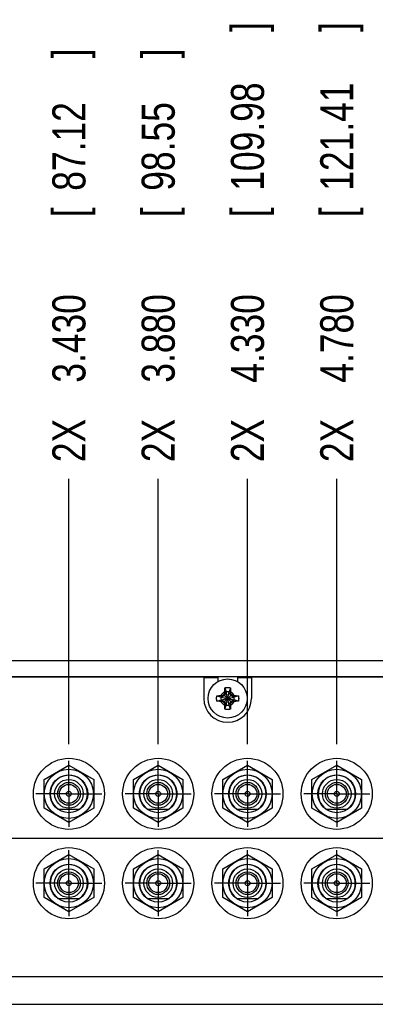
# Model space of a CAD drawing. Header units: inches. Extents: x 0 to 34, y 0 to 22.
# Tile 3 of 24: x 8.7 to 10.1, y 5.6 to 9.3. Entities that reach past the tile are written whole.
import ezdxf

# ---------------------------------------------------------------- set-up
doc = ezdxf.new("R2010")
doc.units = ezdxf.units.IN
doc.header["$LTSCALE"] = 1.87
doc.header["$MEASUREMENT"] = 0
doc.linetypes.add('CENTER', pattern=[0.6, 0.375, -0.075, 0.075, -0.075])
doc.layers.get('0').update_dxf_attribs({"linetype": 'CONTINUOUS'})
doc.layers.add('DEFAULT_1', color=7, linetype='CENTER')
doc.layers.add('DIMENSIONS', color=7, linetype='CONTINUOUS')
doc.styles.get("Standard").update_dxf_attribs({"font": 'txt', "width": 0.8})
doc.dimstyles.new('DIMSTYLE_2', dxfattribs={"dimtxt": 0.125, "dimasz": 0.18, "dimexe": 0.18, "dimexo": 0.0625, "dimgap": 0.09, "dimtad": 0, "dimtih": 1, "dimtoh": 1, "dimdec": 3, "dimlfac": 1.333333, "dimzin": 4, "dimdsep": 46, "dimtxsty": 'STANDARD', "dimblk": '_FILLED', "dimblk1": '_FILLED', "dimblk2": '_FILLED', "dimcen": 0.09, "dimadec": 0, "dimazin": 0, "dimtp": 0.01, "dimtm": 0.01, "dimtfac": 1, "dimtdec": 3, "dimtofl": 0, "dimtmove": 0, "dimatfit": 3, "dimldrblk": '_FILLED', "dimfxl": 1, "dimtolj": 1, "dimtzin": 4, "dimarcsym": 0})

# ---------------------------------------------------------------- blocks, each defined once
blk = doc.blocks.new('*D3')
at = {"layer": 'DIMENSIONS', "color": 2, "linetype": 'CONTINUOUS'}
blk.add_line((10.1346, 6.2332), (5.6688, 6.2332), dxfattribs=at)
at = {"layer": 'DIMENSIONS', "color": 2, "linetype": 'CONTINUOUS', "width": 0.8}
for s, p in [('2X ', (4.0813, 6.1707)), ('.835', (4.3813, 6.1707)), ('[', (4.9063, 6.1707)), ('21.21', (5.0063, 6.1707)), (']', (5.5063, 6.1707))]:
    blk.add_text(s, height=0.125, dxfattribs=at).set_placement(p)
blk = doc.blocks.new('_FILLED')
at = {"color": 0, "linetype": 'BYBLOCK'}
blk.add_solid([(0, 0), (-1, 0.174), (-1, -0.174)], dxfattribs=at)
blk = doc.blocks.new('*D16')
at = {"layer": 'DIMENSIONS', "color": 2, "linetype": 'CONTINUOUS'}
blk.add_line((8.9288, 6.5895), (8.9288, 7.5921), dxfattribs=at)
at = {"layer": 'DIMENSIONS', "color": 2, "linetype": 'CONTINUOUS', "width": 0.8}
for s, p in [(']', (8.9913, 9.1796)), ('87.12', (8.9913, 8.6796)), ('[', (8.9913, 8.5796)), ('3.430', (8.9913, 7.9546)), ('2X ', (8.9913, 7.6546))]:
    blk.add_text(s, height=0.125, rotation=90, dxfattribs=at).set_placement(p)
blk = doc.blocks.new('*D17')
at = {"layer": 'DIMENSIONS', "color": 2, "linetype": 'CONTINUOUS'}
blk.add_line((9.2663, 6.5895), (9.2663, 7.5921), dxfattribs=at)
at = {"layer": 'DIMENSIONS', "color": 2, "linetype": 'CONTINUOUS', "width": 0.8}
for s, p in [(']', (9.3288, 9.1796)), ('98.55', (9.3288, 8.6796)), ('[', (9.3288, 8.5796)), ('3.880', (9.3288, 7.9546)), ('2X ', (9.3288, 7.6546))]:
    blk.add_text(s, height=0.125, rotation=90, dxfattribs=at).set_placement(p)
blk = doc.blocks.new('*D18')
at = {"layer": 'DIMENSIONS', "color": 2, "linetype": 'CONTINUOUS'}
blk.add_line((9.6038, 6.5895), (9.6038, 7.5921), dxfattribs=at)
at = {"layer": 'DIMENSIONS', "color": 2, "linetype": 'CONTINUOUS', "width": 0.8}
for s, p in [(']', (9.6663, 9.2796)), ('109.98', (9.6663, 8.6796)), ('[', (9.6663, 8.5796)), ('4.330', (9.6663, 7.9546)), ('2X ', (9.6663, 7.6546))]:
    blk.add_text(s, height=0.125, rotation=90, dxfattribs=at).set_placement(p)
blk = doc.blocks.new('*D19')
at = {"layer": 'DIMENSIONS', "color": 2, "linetype": 'CONTINUOUS'}
blk.add_line((9.9413, 6.5895), (9.9413, 7.5921), dxfattribs=at)
at = {"layer": 'DIMENSIONS', "color": 2, "linetype": 'CONTINUOUS', "width": 0.8}
for s, p in [(']', (10.0038, 9.2796)), ('121.41', (10.0038, 8.6796)), ('[', (10.0038, 8.5796)), ('4.780', (10.0038, 7.9546)), ('2X ', (10.0038, 7.6546))]:
    blk.add_text(s, height=0.125, rotation=90, dxfattribs=at).set_placement(p)
blk = doc.blocks.new('*D20')
at = {"layer": 'DIMENSIONS', "color": 2, "linetype": 'CONTINUOUS'}
blk.add_line((10.3222, 6.4208), (10.3222, 7.5921), dxfattribs=at)
at = {"layer": 'DIMENSIONS', "color": 2, "linetype": 'CONTINUOUS', "width": 0.8}
for s, p in [(']', (10.3847, 8.9796)), ('134.31', (10.3847, 8.3796)), ('[', (10.3847, 8.2796)), ('5.288', (10.3847, 7.6546))]:
    blk.add_text(s, height=0.125, rotation=90, dxfattribs=at).set_placement(p)
blk = doc.blocks.new('*D21')
at = {"layer": 'DIMENSIONS', "color": 2, "linetype": 'CONTINUOUS'}
blk.add_line((11.4354, 6.4208), (11.4354, 7.5921), dxfattribs=at)
at = {"layer": 'DIMENSIONS', "color": 2, "linetype": 'CONTINUOUS', "width": 0.8}
for s, p in [(']', (11.4979, 8.9796)), ('172.01', (11.4979, 8.3796)), ('[', (11.4979, 8.2796)), ('6.772', (11.4979, 7.6546))]:
    blk.add_text(s, height=0.125, rotation=90, dxfattribs=at).set_placement(p)
blk = doc.blocks.new('*D22')
at = {"layer": 'DIMENSIONS', "color": 2, "linetype": 'CONTINUOUS'}
blk.add_line((11.8163, 6.5895), (11.8163, 7.5921), dxfattribs=at)
at = {"layer": 'DIMENSIONS', "color": 2, "linetype": 'CONTINUOUS', "width": 0.8}
for s, p in [(']', (11.8788, 8.9796)), ('184.91', (11.8788, 8.3796)), ('[', (11.8788, 8.2796)), ('7.280', (11.8788, 7.6546))]:
    blk.add_text(s, height=0.125, rotation=90, dxfattribs=at).set_placement(p)
blk = doc.blocks.new('*D23')
at = {"layer": 'DIMENSIONS', "color": 2, "linetype": 'CONTINUOUS'}
blk.add_line((12.1538, 6.5895), (12.1538, 7.5921), dxfattribs=at)
at = {"layer": 'DIMENSIONS', "color": 2, "linetype": 'CONTINUOUS', "width": 0.8}
for s, p in [(']', (12.2163, 8.9796)), ('196.34', (12.2163, 8.3796)), ('[', (12.2163, 8.2796)), ('7.730', (12.2163, 7.6546))]:
    blk.add_text(s, height=0.125, rotation=90, dxfattribs=at).set_placement(p)

msp = doc.modelspace()

# ---------------------------------------------------------------- linework, layer by layer
at = {"color": 7, "linetype": 'CONTINUOUS'}
for p, q in [((15.37127, 6.90456), (6.38627, 6.90456)), ((6.41627, 6.84456), (15.34127, 6.84456)), ((9.43877, 6.84231), (6.91877, 6.84231)), ((9.43877, 6.84231), (9.43877, 6.76206)), ((9.61877, 6.84231), (9.61877, 6.76206)), ((12.13877, 6.84231), (9.61877, 6.84231)), ((9.43877, 6.84081), (9.49127, 6.84081)), ((9.49127, 6.84081), (9.49127, 6.82564)), ((9.56627, 6.84081), (9.56627, 6.82564)), ((9.56627, 6.84081), (9.61877, 6.84081)), ((9.48833, 6.77228), (9.50406, 6.76723)), ((9.51721, 6.77362), (9.50613, 6.76723)), ((9.509, 6.7731), (9.50613, 6.76723)), ((9.51451, 6.7478), (9.54303, 6.77632)), ((9.54303, 6.7478), (9.51451, 6.77632)), ((9.5236, 6.78471), (9.51721, 6.77362)), ((9.51773, 6.78184), (9.5236, 6.78471)), ((9.51855, 6.8025), (9.5236, 6.78677)), ((9.5236, 6.78677), (9.5236, 6.78471)), ((9.5236, 6.73735), (9.53394, 6.78677)), ((9.53394, 6.73735), (9.5236, 6.78677)), ((9.5236, 6.73942), (9.53394, 6.78471)), ((9.53394, 6.73942), (9.5236, 6.78471)), ((9.539, 6.8025), (9.53394, 6.78677)), ((9.53394, 6.78471), (9.53394, 6.78677)), ((9.54034, 6.77362), (9.53394, 6.78471)), ((9.53394, 6.78471), (9.53981, 6.78184)), ((9.55142, 6.76723), (9.54034, 6.77362)), ((9.54855, 6.7731), (9.55142, 6.76723)), ((9.56921, 6.77228), (9.55348, 6.76723)), ((9.48833, 6.75184), (9.50406, 6.75689)), ((9.50406, 6.76723), (9.55348, 6.75689)), ((9.50613, 6.76723), (9.50406, 6.76723)), ((9.50406, 6.75689), (9.55348, 6.76723)), ((9.50406, 6.75689), (9.50613, 6.75689)), ((9.50613, 6.76723), (9.55142, 6.75689)), ((9.50613, 6.75689), (9.55142, 6.76723)), ((9.509, 6.75102), (9.50613, 6.75689)), ((9.50613, 6.75689), (9.51721, 6.7505)), ((9.51721, 6.7505), (9.5236, 6.73942)), ((9.5236, 6.73942), (9.51773, 6.74229)), ((9.51855, 6.72162), (9.5236, 6.73735)), ((9.5236, 6.73942), (9.5236, 6.73735)), ((9.53394, 6.73942), (9.54034, 6.7505)), ((9.53981, 6.74229), (9.53394, 6.73942)), ((9.53394, 6.73735), (9.53394, 6.73942)), ((9.539, 6.72162), (9.53394, 6.73735)), ((9.54034, 6.7505), (9.55142, 6.75689)), ((9.55142, 6.75689), (9.54855, 6.75102)), ((9.55348, 6.76723), (9.55142, 6.76723)), ((9.55142, 6.75689), (9.55348, 6.75689)), ((9.56921, 6.75184), (9.55348, 6.75689)), ((8.83502, 6.45609), (8.92877, 6.51022)), ((8.92877, 6.51022), (9.02252, 6.45609)), ((9.17252, 6.45609), (9.26627, 6.51022)), ((9.26627, 6.51022), (9.36002, 6.45609)), ((9.51002, 6.45609), (9.60377, 6.51022)), ((9.60377, 6.51022), (9.69752, 6.45609)), ((9.84752, 6.45609), (9.94127, 6.51022)), ((9.94127, 6.51022), (10.03502, 6.45609)), ((8.83502, 6.34784), (8.83502, 6.45609)), ((9.02252, 6.45609), (9.02252, 6.34784)), ((9.17252, 6.34784), (9.17252, 6.45609)), ((9.36002, 6.45609), (9.36002, 6.34784)), ((9.51002, 6.34784), (9.51002, 6.45609)), ((9.69752, 6.45609), (9.69752, 6.34784)), ((9.84752, 6.34784), (9.84752, 6.45609)), ((10.03502, 6.45609), (10.03502, 6.34784)), ((8.92877, 6.29371), (8.83502, 6.34784)), ((8.88845, 6.34459), (8.96909, 6.34459)), ((9.02252, 6.34784), (8.92877, 6.29371)), ((9.26627, 6.29371), (9.17252, 6.34784)), ((9.22595, 6.34459), (9.30659, 6.34459)), ((9.36002, 6.34784), (9.26627, 6.29371)), ((9.60377, 6.29371), (9.51002, 6.34784)), ((9.56345, 6.34459), (9.64409, 6.34459)), ((9.69752, 6.34784), (9.60377, 6.29371)), ((9.94127, 6.29371), (9.84752, 6.34784)), ((9.90095, 6.34459), (9.98159, 6.34459)), ((10.03502, 6.34784), (9.94127, 6.29371)), ((8.83502, 6.11859), (8.92877, 6.17272)), ((8.92877, 6.17272), (9.02252, 6.11859)), ((9.17252, 6.11859), (9.26627, 6.17272)), ((9.26627, 6.17272), (9.36002, 6.11859)), ((9.51002, 6.11859), (9.60377, 6.17272)), ((9.60377, 6.17272), (9.69752, 6.11859)), ((9.84752, 6.11859), (9.94127, 6.17272)), ((9.94127, 6.17272), (10.03502, 6.11859)), ((8.83502, 6.01034), (8.83502, 6.11859)), ((9.02252, 6.11859), (9.02252, 6.01034)), ((9.17252, 6.01034), (9.17252, 6.11859)), ((9.36002, 6.11859), (9.36002, 6.01034)), ((9.51002, 6.01034), (9.51002, 6.11859)), ((9.69752, 6.11859), (9.69752, 6.01034)), ((9.84752, 6.01034), (9.84752, 6.11859)), ((10.03502, 6.11859), (10.03502, 6.01034)), ((8.92877, 5.95621), (8.83502, 6.01034)), ((8.88845, 6.00709), (8.96909, 6.00709)), ((9.02252, 6.01034), (8.92877, 5.95621)), ((9.26627, 5.95621), (9.17252, 6.01034)), ((9.22595, 6.00709), (9.30659, 6.00709)), ((9.36002, 6.01034), (9.26627, 5.95621)), ((9.60377, 5.95621), (9.51002, 6.01034)), ((9.56345, 6.00709), (9.64409, 6.00709)), ((9.69752, 6.01034), (9.60377, 5.95621)), ((9.94127, 5.95621), (9.84752, 6.01034)), ((9.90095, 6.00709), (9.98159, 6.00709)), ((10.03502, 6.01034), (9.94127, 5.95621)), ((6.41627, 5.71206), (15.34127, 5.71206)), ((6.38627, 5.60706), (15.37127, 5.60706))]:
    msp.add_line(p, q, dxfattribs=at)
for centre, radius in [((9.52877, 6.76206), 0.07382), ((8.92877, 6.40197), 0.13425), ((9.26627, 6.40197), 0.13425), ((9.60377, 6.40197), 0.13425), ((9.94127, 6.40197), 0.13425), ((8.92877, 6.40197), 0.093), ((8.92877, 6.40197), 0.07125), ((9.26627, 6.40197), 0.093), ((9.26627, 6.40197), 0.07125), ((9.60377, 6.40197), 0.093), ((9.60377, 6.40197), 0.07125), ((9.94127, 6.40197), 0.093), ((9.94127, 6.40197), 0.07125), ((8.92877, 6.40197), 0.054), ((8.92877, 6.40197), 0.04312), ((8.92877, 6.40197), 0.03562), ((9.26627, 6.40197), 0.054), ((9.26627, 6.40197), 0.04312), ((9.26627, 6.40197), 0.03562), ((9.60377, 6.40197), 0.054), ((9.60377, 6.40197), 0.04312), ((9.60377, 6.40197), 0.03562), ((9.94127, 6.40197), 0.054), ((9.94127, 6.40197), 0.04312), ((9.94127, 6.40197), 0.03562), ((8.92877, 6.40197), 0.00953), ((9.26627, 6.40197), 0.00953), ((9.60377, 6.40197), 0.00953), ((9.94127, 6.40197), 0.00953), ((8.92877, 6.06447), 0.13425), ((9.26627, 6.06447), 0.13425), ((9.60377, 6.06447), 0.13425), ((9.94127, 6.06447), 0.13425), ((8.92877, 6.06447), 0.093), ((8.92877, 6.06447), 0.07125), ((9.26627, 6.06447), 0.093), ((9.26627, 6.06447), 0.07125), ((9.60377, 6.06447), 0.093), ((9.60377, 6.06447), 0.07125), ((9.94127, 6.06447), 0.093), ((9.94127, 6.06447), 0.07125), ((8.92877, 6.06447), 0.054), ((8.92877, 6.06447), 0.04312), ((8.92877, 6.06447), 0.03562), ((9.26627, 6.06447), 0.054), ((9.26627, 6.06447), 0.04312), ((9.26627, 6.06447), 0.03562), ((9.60377, 6.06447), 0.054), ((9.60377, 6.06447), 0.04312), ((9.60377, 6.06447), 0.03562), ((9.94127, 6.06447), 0.054), ((9.94127, 6.06447), 0.04312), ((9.94127, 6.06447), 0.03562), ((8.92877, 6.06447), 0.00953), ((9.26627, 6.06447), 0.00953), ((9.60377, 6.06447), 0.00953), ((9.94127, 6.06447), 0.00953)]:
    msp.add_circle(centre, radius, dxfattribs=at)
at = {"color": 9, "linetype": 'CONTINUOUS'}
for start, end in [(113.44647, 156.55353), (23.44647, 66.55353), (203.44647, 246.55353), (293.44647, 336.55353)]:
    msp.add_arc((9.52877, 6.76206), 0.02741, start, end, dxfattribs=at)
at = {"color": 7, "linetype": 'CONTINUOUS'}
for centre, radius, start, end in [((9.52877, 6.76206), 0.02525, 78.18933, 101.81067), ((9.52877, 6.76206), 0.09, 180, 360), ((9.52877, 6.76206), 0.02525, 168.18933, 191.81067), ((9.52877, 6.76206), 0.02525, 258.18933, 281.81067), ((9.52877, 6.76206), 0.02525, 348.18933, 11.81067), ((8.92877, 6.40197), 0.07013, 305.0968, 234.9032), ((9.26627, 6.40197), 0.07013, 305.0968, 234.9032), ((9.60377, 6.40197), 0.07013, 305.0968, 234.9032), ((9.94127, 6.40197), 0.07013, 305.0968, 234.9032), ((8.92877, 6.06447), 0.07013, 305.0968, 234.9032), ((9.26627, 6.06447), 0.07013, 305.0968, 234.9032), ((9.60377, 6.06447), 0.07013, 305.0968, 234.9032), ((9.94127, 6.06447), 0.07013, 305.0968, 234.9032)]:
    msp.add_arc(centre, radius, start, end, dxfattribs=at)
for points, knots in [([(9.48706, 6.76206), (9.48706, 6.76255), (9.48707, 6.76354), (9.48715, 6.76501), (9.48728, 6.76648), (9.48746, 6.76794), (9.4877, 6.7694), (9.48798, 6.77085), (9.48821, 6.77181), (9.48833, 6.77228)], [0, 0, 0, 0, 0.1428588, 0.2857114, 0.4285757, 0.5714259, 0.71429, 0.857142, 1, 1, 1, 1]), ([(9.48833, 6.77228), (9.48887, 6.77232), (9.48998, 6.77239), (9.49166, 6.77248), (9.49337, 6.77257), (9.49507, 6.77266), (9.49673, 6.77273), (9.49832, 6.77279), (9.49979, 6.77285), (9.50115, 6.77289), (9.50242, 6.77293), (9.50323, 6.77296), (9.50362, 6.77297)], [0, 0, 0, 0, 0.1066423, 0.2171959, 0.3296411, 0.4418773, 0.551577, 0.6557475, 0.7519173, 0.8405428, 0.9228194, 1, 1, 1, 1]), ([(9.50362, 6.77297), (9.50404, 6.77298), (9.50483, 6.773), (9.50598, 6.77303), (9.50704, 6.77305), (9.50804, 6.77308), (9.50869, 6.77309), (9.509, 6.7731)], [0, 0, 0, 0, 0.2299252, 0.4428537, 0.6408061, 0.8258295, 1, 1, 1, 1]), ([(9.509, 6.7731), (9.50923, 6.77323), (9.50969, 6.77351), (9.51039, 6.77391), (9.51107, 6.77432), (9.51176, 6.77472), (9.51245, 6.77512), (9.51313, 6.77552), (9.51382, 6.77592), (9.51428, 6.77619), (9.51451, 6.77632)], [0, 0, 0, 0, 0.1266376, 0.2522776, 0.377207, 0.5017085, 0.6260527, 0.7504309, 0.8750222, 1, 1, 1, 1]), ([(9.51451, 6.77632), (9.51464, 6.77655), (9.51491, 6.77701), (9.51531, 6.7777), (9.51571, 6.77839), (9.51611, 6.77907), (9.51652, 6.77976), (9.51692, 6.78045), (9.51733, 6.78114), (9.5176, 6.7816), (9.51773, 6.78184)], [0, 0, 0, 0, 0.1249809, 0.2495744, 0.3739541, 0.4982992, 0.6228007, 0.7477287, 0.873366, 1, 1, 1, 1]), ([(9.51773, 6.78184), (9.51774, 6.78215), (9.51776, 6.78279), (9.51778, 6.78379), (9.5178, 6.78486), (9.51783, 6.78601), (9.51785, 6.7868), (9.51787, 6.78721)], [0, 0, 0, 0, 0.1749949, 0.3604938, 0.5585088, 0.7710246, 1, 1, 1, 1]), ([(9.51787, 6.78721), (9.51788, 6.7876), (9.5179, 6.7884), (9.51794, 6.78964), (9.51798, 6.79097), (9.51804, 6.79241), (9.5181, 6.79396), (9.51817, 6.79562), (9.51825, 6.79735), (9.51834, 6.79909), (9.51844, 6.80081), (9.51851, 6.80195), (9.51855, 6.8025)], [0, 0, 0, 0, 0.0763278, 0.1568481, 0.2432053, 0.3369839, 0.4391958, 0.5483589, 0.6620583, 0.777248, 0.8908715, 1, 1, 1, 1]), ([(9.51855, 6.8025), (9.51903, 6.80262), (9.51998, 6.80285), (9.52143, 6.80313), (9.52289, 6.80337), (9.52435, 6.80355), (9.52582, 6.80368), (9.5273, 6.80376), (9.52877, 6.80378), (9.53025, 6.80376), (9.53172, 6.80368), (9.53319, 6.80355), (9.53466, 6.80337), (9.53611, 6.80313), (9.53756, 6.80285), (9.53852, 6.80262), (9.539, 6.8025)], [0, 0, 0, 0, 0.0714283, 0.1428566, 0.2142852, 0.2857138, 0.3571425, 0.4285712, 0.5, 0.5714288, 0.6428575, 0.7142862, 0.7857148, 0.8571434, 0.9285717, 1, 1, 1, 1]), ([(9.539, 6.8025), (9.53903, 6.80196), (9.5391, 6.80085), (9.53919, 6.79917), (9.53928, 6.79747), (9.53937, 6.79576), (9.53944, 6.7941), (9.5395, 6.79252), (9.53956, 6.79104), (9.53961, 6.78968), (9.53964, 6.78842), (9.53967, 6.7876), (9.53968, 6.78721)], [0, 0, 0, 0, 0.1066423, 0.2171959, 0.3296411, 0.4418773, 0.5515771, 0.6557475, 0.7519173, 0.8405428, 0.9228194, 1, 1, 1, 1]), ([(9.53968, 6.78721), (9.53969, 6.7868), (9.53971, 6.786), (9.53974, 6.78486), (9.53977, 6.78379), (9.53979, 6.78279), (9.5398, 6.78215), (9.53981, 6.78184)], [0, 0, 0, 0, 0.2299253, 0.4428538, 0.6408061, 0.8258295, 1, 1, 1, 1]), ([(9.53981, 6.78184), (9.53995, 6.7816), (9.54022, 6.78114), (9.54062, 6.78045), (9.54103, 6.77976), (9.54143, 6.77907), (9.54183, 6.77839), (9.54223, 6.7777), (9.54263, 6.77701), (9.5429, 6.77655), (9.54303, 6.77632)], [0, 0, 0, 0, 0.1266375, 0.2522775, 0.3772069, 0.5017084, 0.6260526, 0.7504308, 0.8750222, 1, 1, 1, 1]), ([(9.54303, 6.77632), (9.54326, 6.77619), (9.54372, 6.77592), (9.54441, 6.77552), (9.5451, 6.77512), (9.54578, 6.77472), (9.54647, 6.77432), (9.54716, 6.77391), (9.54785, 6.77351), (9.54831, 6.77323), (9.54855, 6.7731)], [0, 0, 0, 0, 0.1249812, 0.249575, 0.3739548, 0.4983, 0.6228015, 0.7477293, 0.8733664, 1, 1, 1, 1]), ([(9.54855, 6.7731), (9.54886, 6.77309), (9.54951, 6.77308), (9.55051, 6.77305), (9.55157, 6.77303), (9.55272, 6.773), (9.55351, 6.77298), (9.55392, 6.77297)], [0, 0, 0, 0, 0.1749949, 0.3604938, 0.5585088, 0.7710246, 1, 1, 1, 1]), ([(9.55392, 6.77297), (9.55431, 6.77296), (9.55511, 6.77293), (9.55635, 6.7729), (9.55768, 6.77285), (9.55912, 6.7728), (9.56068, 6.77273), (9.56233, 6.77266), (9.56406, 6.77258), (9.5658, 6.77249), (9.56752, 6.77239), (9.56866, 6.77232), (9.56921, 6.77228)], [0, 0, 0, 0, 0.0763278, 0.1568481, 0.2432053, 0.3369839, 0.4391958, 0.5483589, 0.6620583, 0.777248, 0.8908715, 1, 1, 1, 1]), ([(9.56921, 6.77228), (9.56934, 6.77181), (9.56956, 6.77085), (9.56985, 6.7694), (9.57008, 6.76794), (9.57026, 6.76648), (9.57039, 6.76501), (9.57047, 6.76354), (9.57049, 6.76255), (9.57049, 6.76206)], [0, 0, 0, 0, 0.1428581, 0.28571, 0.4285741, 0.5714243, 0.7142886, 0.8571412, 1, 1, 1, 1]), ([(9.48833, 6.75184), (9.48821, 6.75231), (9.48798, 6.75327), (9.4877, 6.75472), (9.48746, 6.75618), (9.48728, 6.75764), (9.48715, 6.75911), (9.48707, 6.76058), (9.48706, 6.76157), (9.48706, 6.76206)], [0, 0, 0, 0, 0.1428581, 0.28571, 0.4285741, 0.5714243, 0.7142886, 0.8571412, 1, 1, 1, 1]), ([(9.50362, 6.75115), (9.50323, 6.75116), (9.50243, 6.75119), (9.50119, 6.75123), (9.49986, 6.75127), (9.49842, 6.75132), (9.49687, 6.75139), (9.49521, 6.75146), (9.49349, 6.75154), (9.49174, 6.75163), (9.49002, 6.75173), (9.48888, 6.7518), (9.48833, 6.75184)], [0, 0, 0, 0, 0.0763278, 0.1568481, 0.2432053, 0.3369839, 0.4391958, 0.5483589, 0.6620583, 0.777248, 0.8908715, 1, 1, 1, 1]), ([(9.509, 6.75102), (9.50868, 6.75103), (9.50804, 6.75104), (9.50704, 6.75107), (9.50597, 6.75109), (9.50482, 6.75112), (9.50403, 6.75114), (9.50362, 6.75115)], [0, 0, 0, 0, 0.1749949, 0.3604938, 0.5585088, 0.7710246, 1, 1, 1, 1]), ([(9.51451, 6.7478), (9.51428, 6.74793), (9.51382, 6.7482), (9.51313, 6.7486), (9.51245, 6.749), (9.51176, 6.7494), (9.51107, 6.7498), (9.51039, 6.75021), (9.50969, 6.75061), (9.50923, 6.75089), (9.509, 6.75102)], [0, 0, 0, 0, 0.1249809, 0.2495744, 0.3739541, 0.4982993, 0.6228007, 0.7477287, 0.873366, 1, 1, 1, 1]), ([(9.51773, 6.74229), (9.5176, 6.74252), (9.51733, 6.74298), (9.51692, 6.74367), (9.51652, 6.74436), (9.51611, 6.74505), (9.51571, 6.74574), (9.51531, 6.74642), (9.51491, 6.74711), (9.51464, 6.74757), (9.51451, 6.7478)], [0, 0, 0, 0, 0.1266371, 0.2522768, 0.3772061, 0.5017075, 0.6260518, 0.7504303, 0.8750219, 1, 1, 1, 1]), ([(9.51787, 6.73691), (9.51785, 6.73732), (9.51783, 6.73812), (9.5178, 6.73926), (9.51778, 6.74033), (9.51776, 6.74133), (9.51774, 6.74197), (9.51773, 6.74229)], [0, 0, 0, 0, 0.2299253, 0.4428538, 0.6408061, 0.8258295, 1, 1, 1, 1]), ([(9.51855, 6.72162), (9.51851, 6.72216), (9.51845, 6.72327), (9.51835, 6.72495), (9.51826, 6.72666), (9.51818, 6.72836), (9.5181, 6.73002), (9.51804, 6.7316), (9.51798, 6.73308), (9.51794, 6.73444), (9.5179, 6.73571), (9.51788, 6.73652), (9.51787, 6.73691)], [0, 0, 0, 0, 0.1066423, 0.2171959, 0.3296411, 0.4418773, 0.5515771, 0.6557475, 0.7519173, 0.8405428, 0.9228194, 1, 1, 1, 1]), ([(9.53968, 6.73691), (9.53967, 6.73652), (9.53965, 6.73572), (9.53961, 6.73448), (9.53956, 6.73315), (9.53951, 6.73171), (9.53945, 6.73016), (9.53937, 6.7285), (9.53929, 6.72678), (9.5392, 6.72503), (9.5391, 6.72331), (9.53903, 6.72217), (9.539, 6.72162)], [0, 0, 0, 0, 0.0763278, 0.1568481, 0.2432053, 0.3369839, 0.4391958, 0.5483589, 0.6620583, 0.777248, 0.8908715, 1, 1, 1, 1]), ([(9.53981, 6.74229), (9.5398, 6.74197), (9.53979, 6.74133), (9.53977, 6.74033), (9.53974, 6.73926), (9.53971, 6.73811), (9.53969, 6.73732), (9.53968, 6.73691)], [0, 0, 0, 0, 0.1749949, 0.3604938, 0.5585088, 0.7710246, 1, 1, 1, 1]), ([(9.54303, 6.7478), (9.5429, 6.74757), (9.54263, 6.74711), (9.54223, 6.74642), (9.54183, 6.74574), (9.54143, 6.74505), (9.54103, 6.74436), (9.54062, 6.74367), (9.54022, 6.74298), (9.53995, 6.74252), (9.53981, 6.74229)], [0, 0, 0, 0, 0.1249812, 0.249575, 0.3739548, 0.4983, 0.6228015, 0.7477293, 0.8733664, 1, 1, 1, 1]), ([(9.54855, 6.75102), (9.54831, 6.75089), (9.54785, 6.75061), (9.54716, 6.75021), (9.54647, 6.7498), (9.54578, 6.7494), (9.5451, 6.749), (9.54441, 6.7486), (9.54372, 6.7482), (9.54326, 6.74793), (9.54303, 6.7478)], [0, 0, 0, 0, 0.1266375, 0.2522775, 0.3772069, 0.5017084, 0.6260525, 0.7504308, 0.8750222, 1, 1, 1, 1]), ([(9.55392, 6.75115), (9.55351, 6.75114), (9.55272, 6.75112), (9.55157, 6.75109), (9.5505, 6.75107), (9.5495, 6.75104), (9.54886, 6.75103), (9.54855, 6.75102)], [0, 0, 0, 0, 0.2299253, 0.4428538, 0.6408061, 0.8258295, 1, 1, 1, 1]), ([(9.56921, 6.75184), (9.56867, 6.7518), (9.56757, 6.75173), (9.56589, 6.75164), (9.56418, 6.75155), (9.56247, 6.75147), (9.56081, 6.75139), (9.55923, 6.75133), (9.55775, 6.75127), (9.55639, 6.75123), (9.55513, 6.75119), (9.55431, 6.75116), (9.55392, 6.75115)], [0, 0, 0, 0, 0.1066423, 0.2171959, 0.3296411, 0.4418773, 0.5515771, 0.6557475, 0.7519173, 0.8405428, 0.9228194, 1, 1, 1, 1]), ([(9.57049, 6.76206), (9.57049, 6.76157), (9.57047, 6.76058), (9.57039, 6.75911), (9.57026, 6.75764), (9.57008, 6.75618), (9.56985, 6.75472), (9.56956, 6.75327), (9.56934, 6.75231), (9.56921, 6.75184)], [0, 0, 0, 0, 0.1428588, 0.2857114, 0.4285757, 0.5714259, 0.71429, 0.857142, 1, 1, 1, 1]), ([(9.539, 6.72162), (9.53852, 6.7215), (9.53756, 6.72127), (9.53611, 6.72099), (9.53466, 6.72075), (9.53319, 6.72057), (9.53172, 6.72044), (9.53025, 6.72036), (9.52877, 6.72034), (9.5273, 6.72036), (9.52582, 6.72044), (9.52435, 6.72057), (9.52289, 6.72075), (9.52143, 6.72099), (9.51998, 6.72127), (9.51903, 6.7215), (9.51855, 6.72162)], [0, 0, 0, 0, 0.0714283, 0.1428566, 0.2142852, 0.2857138, 0.3571425, 0.4285712, 0.5, 0.5714288, 0.6428575, 0.7142862, 0.7857148, 0.8571434, 0.9285717, 1, 1, 1, 1])]:
    msp.add_open_spline(points, degree=3, knots=knots, dxfattribs=at)
at = {"layer": 'DEFAULT_1', "color": 7, "linetype": 'CENTER'}
for p, q in [((8.92877, 6.40197), (8.92877, 6.52704)), ((9.26627, 6.40197), (9.26627, 6.52704)), ((9.60377, 6.40197), (9.60377, 6.52704)), ((9.94127, 6.40197), (9.94127, 6.52704)), ((8.92877, 6.40197), (8.8037, 6.40197)), ((8.92877, 6.40197), (8.92877, 6.27689)), ((8.92877, 6.40197), (9.05385, 6.40197)), ((9.26627, 6.40197), (9.1412, 6.40197)), ((9.26627, 6.40197), (9.26627, 6.27689)), ((9.26627, 6.40197), (9.39135, 6.40197)), ((9.60377, 6.40197), (9.4787, 6.40197)), ((9.60377, 6.40197), (9.60377, 6.27689)), ((9.60377, 6.40197), (9.72885, 6.40197)), ((9.94127, 6.40197), (9.8162, 6.40197)), ((9.94127, 6.40197), (9.94127, 6.27689)), ((9.94127, 6.40197), (10.06635, 6.40197)), ((8.92877, 6.06447), (8.92877, 6.18954)), ((9.26627, 6.06447), (9.26627, 6.18954)), ((9.60377, 6.06447), (9.60377, 6.18954)), ((9.94127, 6.06447), (9.94127, 6.18954)), ((8.92877, 6.06447), (8.8037, 6.06447)), ((8.92877, 6.06447), (8.92877, 5.93939)), ((8.92877, 6.06447), (9.05385, 6.06447)), ((9.26627, 6.06447), (9.1412, 6.06447)), ((9.26627, 6.06447), (9.26627, 5.93939)), ((9.26627, 6.06447), (9.39135, 6.06447)), ((9.60377, 6.06447), (9.4787, 6.06447)), ((9.60377, 6.06447), (9.60377, 5.93939)), ((9.60377, 6.06447), (9.72885, 6.06447)), ((9.94127, 6.06447), (9.8162, 6.06447)), ((9.94127, 6.06447), (9.94127, 5.93939)), ((9.94127, 6.06447), (10.06635, 6.06447))]:
    msp.add_line(p, q, dxfattribs=at)

# ---------------------------------------------------------------- dimensions: what is measured, and where the dimension line sits
at = {"layer": 'DIMENSIONS', "color": 2, "linetype": 'CONTINUOUS'}
for feature_location, offset, dtype, origin, picture, middle in [((9.60377, 6.58954), (0, 1.00252), 1, (6.35627, 6.87456), '*D18', (9.60377, 8.51706)), ((9.94127, 6.58954), (0, 1.00252), 1, (6.35627, 6.87456), '*D19', (9.94127, 8.51706)), ((8.92877, 6.58954), (0, 1.00252), 1, (6.35627, 6.87456), '*D16', (8.92877, 8.46706)), ((9.26627, 6.58954), (0, 1.00252), 1, (6.35627, 6.87456), '*D17', (9.26627, 8.46706)), ((10.1346, 6.23322), (-4.46583, 0), 0, (6.38627, 5.60706), '*D3', (4.84377, 6.23322))]:
    dim = msp.add_ordinate_dim(feature_location=feature_location, offset=offset, dtype=dtype, origin=origin, text='2X <>', dimstyle='DIMSTYLE_2', dxfattribs=at)
    dim.commit()
    dim.dimension.update_dxf_attribs({"geometry": picture, "text_midpoint": middle})
for feature_location, offset, picture, middle in [((10.32218, 6.42079), (0, 1.17127), '*D20', (10.32218, 8.36706)), ((11.43537, 6.42079), (0, 1.17127), '*D21', (11.43537, 8.36706)), ((11.81627, 6.58954), (0, 1.00252), '*D22', (11.81627, 8.36706)), ((12.15377, 6.58954), (0, 1.00252), '*D23', (12.15377, 8.36706))]:
    dim = msp.add_ordinate_dim(feature_location=feature_location, offset=offset, dtype=1, origin=(6.35627, 6.87456), dimstyle='DIMSTYLE_2', dxfattribs=at)
    dim.commit()
    dim.dimension.update_dxf_attribs({"geometry": picture, "text_midpoint": middle})

doc.saveas('drawing.dxf')
